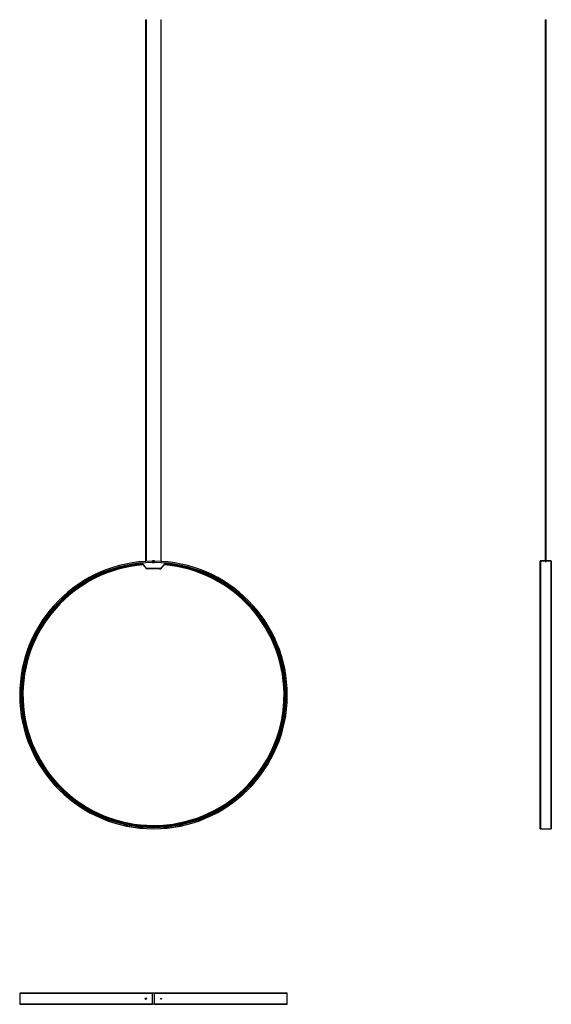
# Model space of a CAD drawing. Header units: millimetres. Extents: x 1724 to 3190, y 2182 to 4897.
import ezdxf

# ---------------------------------------------------------------- set-up
doc = ezdxf.new("R2010")
doc.units = ezdxf.units.MM
doc.header["$LTSCALE"] = 20

msp = doc.modelspace()

# ---------------------------------------------------------------- linework, layer by layer
at = {"color": 7, "linetype": 'Continuous', "lineweight": 25}
for p, q in [((2070.6, 4897.4), (2070.6, 3403.8)), ((2070.6, 4897.4), (2073.4, 4897.4)), ((2073.4, 3403.9), (2073.4, 4897.4)), ((2113.2, 4897.4), (2113.2, 3403.9)), ((2113.2, 4897.4), (2113.8, 4897.4)), ((2113.8, 4897.4), (2114.4, 4897.4)), ((2114.4, 3403.8), (2114.4, 4897.4)), ((3173.2, 4897.4), (3173.2, 3403.8)), ((3173.2, 4897.4), (3174.6, 4897.4)), ((3174.6, 4897.4), (3176, 4897.4)), ((3176, 3403.8), (3176, 4897.4)), ((2062.9, 3397.4), (2062.9, 3399.2)), ((2073.5, 3384.4), (2062.9, 3397.4)), ((2065.1, 3394.7), (2065, 3394.6)), ((2073.5, 3383.7), (2065, 3394.6)), ((2073.6, 3403.9), (2073.6, 3403.9)), ((2095.4, 3404.8), (2090.4, 3404.8)), ((2090.4, 3404.2), (2090.4, 3404.8)), ((2095.4, 3404.2), (2090.4, 3404.2)), ((2090.4, 3400.4), (2090.4, 3404.2)), ((2095.4, 3400.4), (2090.4, 3400.4)), ((2090.4, 3399.8), (2090.4, 3400.4)), ((2095.4, 3399.8), (2090.4, 3399.8)), ((2095.4, 3404.2), (2095.4, 3404.8)), ((2095.4, 3400.4), (2095.4, 3404.2)), ((2095.4, 3399.8), (2095.4, 3400.4)), ((2123.1, 3396.4), (2112, 3383.7)), ((2114.9, 3403.8), (2114.9, 3403.8)), ((2123.1, 3399.2), (2123.1, 3396.4)), ((3159.5, 3404.2), (3159.1, 3404.2)), ((3159.1, 3404.2), (3159.1, 3400.4)), ((3159.1, 3400.4), (3159.5, 3400.4)), ((3159.5, 3404.2), (3159.5, 3400.4)), ((3159.6, 2666.6), (3159.6, 3404.2)), ((3159.6, 3404.2), (3159.6, 3404.2)), ((3159.7, 3404.8), (3159.7, 3404.4)), ((3173.2, 3404.8), (3159.7, 3404.8)), ((3173.2, 3404.4), (3159.7, 3404.4)), ((3173.2, 3404.4), (3159.8, 3404.4)), ((3159.8, 3404.4), (3159.8, 2666.4)), ((3189.5, 3404.8), (3176, 3404.8)), ((3189.4, 3404.4), (3176, 3404.4)), ((3189.5, 3404.4), (3176, 3404.4)), ((3189.4, 2666.4), (3189.4, 3404.4)), ((3189.5, 3404.4), (3189.5, 3404.8)), ((3189.6, 3404.2), (3189.6, 2666.6)), ((3189.6, 3404.2), (3189.6, 3404.2)), ((3189.7, 3400.4), (3189.7, 3404.2)), ((3190.1, 3404.2), (3189.7, 3404.2)), ((3189.7, 3400.4), (3190.1, 3400.4)), ((3190.1, 3400.4), (3190.1, 3404.2)), ((2112, 3383.7), (2073.5, 3384.4)), ((2073.5, 3383.7), (2073.7, 3383.9)), ((2073.6, 3383.6), (2073.8, 3383.8)), ((2073.6, 3383.6), (2074, 3383.2)), ((2074.4, 3383.2), (2074.1, 3383.4)), ((2110.8, 3382.5), (2074.6, 3383.1)), ((2111.4, 3382.7), (2111.1, 3382.6)), ((2111.5, 3382.6), (2111.9, 3382.9)), ((2112, 3383), (2111.7, 3383.2)), ((2111.9, 3382.9), (2111.7, 3383.1)), ((2120.9, 3393.6), (2112, 3383)), ((2120.7, 3393.7), (2120.9, 3393.6)), ((2181, 3389), (2181.1, 3389.6)), ((3159.8, 2666.4), (3189.4, 2666.4)), ((1723.9, 2212.6), (1723.9, 2183)), ((2090.4, 2212.6), (1723.9, 2212.6)), ((1724.1, 2212.8), (2090.4, 2212.8)), ((2071.3, 2199.3), (2071.3, 2199)), ((2071.6, 2199.4), (2071.5, 2199.4)), ((2072.2, 2199.4), (2072.1, 2199.5)), ((2072.3, 2199.4), (2072.2, 2199.4)), ((2095.4, 2213.3), (2090.4, 2213.3)), ((2090.4, 2212.7), (2090.4, 2213.3)), ((2095.4, 2212.7), (2090.4, 2212.7)), ((2090.4, 2182.9), (2090.4, 2212.7)), ((2095.4, 2212.7), (2095.4, 2213.3)), ((2095.4, 2212.8), (2461.7, 2212.8)), ((2095.4, 2182.9), (2095.4, 2212.7)), ((2461.9, 2212.6), (2095.4, 2212.6)), ((2461.9, 2183), (2461.9, 2212.6)), ((1723.9, 2183), (2090.4, 2183)), ((2090.4, 2182.8), (1724.1, 2182.8)), ((2071.2, 2199.3), (2071.2, 2198.9)), ((2071.3, 2196.6), (2071.4, 2196.3)), ((2071.5, 2196.5), (2071.5, 2196.2)), ((2071.9, 2196.1), (2071.9, 2196.2)), ((2071.9, 2196.2), (2072, 2196.1)), ((2071.9, 2196.2), (2072, 2196.2)), ((2072.2, 2196.4), (2072.2, 2196.2)), ((2072.7, 2196.6), (2072.7, 2196.4)), ((2073, 2198.8), (2073, 2199.1)), ((2073, 2196.5), (2073, 2196.8)), ((2095.4, 2182.9), (2090.4, 2182.9)), ((2090.4, 2182.3), (2090.4, 2182.9)), ((2095.4, 2182.3), (2090.4, 2182.3)), ((2095.4, 2183), (2461.9, 2183)), ((2095.4, 2182.3), (2095.4, 2182.9)), ((2461.7, 2182.8), (2095.4, 2182.8))]:
    msp.add_line(p, q, dxfattribs=at)
for centre, radius in [((2072, 2197.8), 1.4), ((2072, 2197.8), 1.25), ((2072, 2197.8), 1.25), ((2113.8, 2197.8), 0.6)]:
    msp.add_circle(centre, radius, dxfattribs=at)
for centre, radius, start, end in [((2092.9, 3035.4), 369, 90.3882, 89.6118), ((2092.9, 3035.4), 368.8, 90.3884, 89.6116), ((2092.9, 3035.4), 365.2, 90.3922, 89.6078), ((2092.9, 3035.4), 365, 90.3924, 89.6076), ((2092.9, 3035.4), 364.8, 94.7131, 85.2411), ((2092.9, 3035.4), 362, 94.605, 85.2364), ((2092.9, 3035.4), 361.3, 94.5283, 85.3185), ((2092.9, 3035.4), 360.4, 94.4322, 85.4214), ((2092.9, 3035.4), 360.1, 94.4303, 85.4607), ((2092.9, 3035.4), 360, 94.42, 85.4722), ((3159.7, 3404.2), 0.6, 90, 180), ((3159.7, 3400.4), 0.6, 180, 260.4059), ((3159.7, 3404.2), 0.2, 90, 180), ((3159.7, 3400.4), 0.2, 180, 240), ((3159.8, 3404.2), 0.2, 90, 180), ((3159.8, 3404.2), 0.2, 90, 180), ((3189.4, 3404.2), 0.2, 0, 90), ((3189.5, 3404.2), 0.6, 0, 90), ((3189.5, 3404.2), 0.2, 0, 90), ((3189.5, 3400.4), 0.6, 279.5941, 0), ((3189.5, 3400.4), 0.2, 300, 0), ((2074.6, 3384.6), 1.5, 218, 223.3063), ((2110.9, 3384), 1.5, 314.6937, 320), ((3159.8, 2666.6), 0.2, 180, 270), ((3189.4, 2666.6), 0.2, 270, 0), ((1724.1, 2212.6), 0.2, 90, 180), ((2461.7, 2212.6), 0.2, 0, 90), ((1724.1, 2183), 0.2, 180, 270), ((2461.7, 2183), 0.2, 270, 0)]:
    msp.add_arc(centre, radius, start, end, dxfattribs=at)
for points, knots in [([(3173.2, 3403.9), (3173.1, 3403.9), (3172.9, 3403.9), (3172.8, 3403.8), (3172.9, 3403.8), (3173.2, 3403.8), (3173.7, 3403.7), (3174.1, 3403.7), (3174.4, 3403.7), (3174.6, 3403.7)], [0, 0, 0, 0, 0.121012, 0.27725, 0.433487, 0.589725, 0.745963, 0.902202, 1, 1, 1, 1]), ([(3174.6, 3403.7), (3174.8, 3403.7), (3175.1, 3403.7), (3175.7, 3403.7), (3176, 3403.8), (3176.3, 3403.8), (3176.3, 3403.8), (3176.2, 3403.9), (3176, 3403.9), (3176, 3403.9)], [0, 0, 0, 0, 0.156604, 0.313209, 0.469814, 0.62642, 0.783025, 0.939628, 1, 1, 1, 1]), ([(2074, 3383.2), (2074.1, 3383.2), (2074.2, 3383.2), (2074.4, 3383.1), (2074.5, 3383.1), (2074.6, 3383.1), (2074.6, 3383.1), (2074.6, 3383.1)], [0, 0, 0, 0, 0.253602, 0.601865, 0.783761, 0.912438, 1, 1, 1, 1]), ([(2074.6, 3383.1), (2074.6, 3383.1), (2074.5, 3383.1), (2074.4, 3383.2), (2074.4, 3383.2)], [0, 0, 0, 0, 0.500001, 1, 1, 1, 1]), ([(2110.8, 3382.5), (2110.9, 3382.5), (2110.9, 3382.5), (2111, 3382.5), (2111.1, 3382.5), (2111.3, 3382.5), (2111.4, 3382.6), (2111.5, 3382.6)], [0, 0, 0, 0, 0.119615, 0.237459, 0.444122, 0.829693, 1, 1, 1, 1]), ([(2112, 3383.7), (2111.9, 3383.6), (2111.8, 3383.4), (2111.7, 3383.2), (2111.5, 3382.9), (2111.4, 3382.8), (2111.4, 3382.7)], [0, 0, 0, 0, 0.25, 0.5, 0.750001, 1, 1, 1, 1]), ([(2070.2, 2197.8), (2070.2, 2197.6), (2070.2, 2197.2), (2070.5, 2196.7), (2070.9, 2196.3), (2071.5, 2196.1), (2072.1, 2196.1), (2072.6, 2196.2), (2073.1, 2196.6), (2073.4, 2197.1), (2073.6, 2197.6), (2073.5, 2198.2), (2073.3, 2198.7), (2072.9, 2199.2), (2072.4, 2199.4), (2071.8, 2199.5), (2071.3, 2199.4), (2070.8, 2199.1), (2070.4, 2198.7), (2070.2, 2198.2), (2070.2, 2197.9), (2070.2, 2197.8)], [0, 0, 0, 0, 0.053688, 0.107377, 0.161065, 0.214754, 0.268443, 0.322131, 0.375819, 0.429508, 0.483197, 0.536885, 0.590573, 0.644262, 0.697951, 0.75164, 0.805328, 0.859016, 0.912705, 0.966394, 1, 1, 1, 1]), ([(2070.3, 2197.8), (2070.4, 2198), (2070.4, 2198.4), (2070.7, 2198.9), (2071.1, 2199.3), (2071.6, 2199.5), (2071.9, 2199.5), (2072, 2199.5)], [0, 0, 0, 0, 0.214743, 0.429487, 0.644231, 0.858977, 1, 1, 1, 1]), ([(2071.5, 2199.4), (2071.5, 2199.4), (2071.6, 2199.3), (2071.6, 2199.2), (2071.6, 2199.1), (2071.6, 2199.1)], [0, 0, 0, 0, 0.240074, 0.994948, 1, 1, 1, 1]), ([(2071.6, 2199.4), (2071.6, 2199.4), (2071.6, 2199.4), (2071.6, 2199.4), (2071.6, 2199.2), (2071.6, 2199.1)], [0, 0, 0, 0, 0.012657, 0.612927, 1, 1, 1, 1]), ([(2071.9, 2199.4), (2071.9, 2199.4), (2071.9, 2199.3), (2071.9, 2199.2), (2071.9, 2199.2)], [0, 0, 0, 0, 0.787643, 1, 1, 1, 1]), ([(2072, 2199.7), (2072, 2199.7), (2072, 2199.7), (2072, 2199.5), (2072, 2199.3), (2072, 2199.2)], [0, 0, 0, 0, 0.181371, 0.707531, 1, 1, 1, 1]), ([(2072.2, 2199.4), (2072.2, 2199.4), (2072.3, 2199.3), (2072.3, 2199.2), (2072.3, 2199.1)], [0, 0, 0, 0, 0.273807, 1, 1, 1, 1]), ([(2072.3, 2199.4), (2072.3, 2199.4), (2072.3, 2199.4), (2072.3, 2199.3), (2072.3, 2199.2), (2072.3, 2199.1)], [0, 0, 0, 0, 0.272727, 0.860915, 1, 1, 1, 1]), ([(2072.6, 2199.3), (2072.6, 2199.3), (2072.6, 2199.2), (2072.6, 2199.1), (2072.6, 2199)], [0, 0, 0, 0, 0.4454344, 1, 1, 1, 1]), ([(2072, 2196.1), (2072, 2196.1), (2071.8, 2196.1), (2071.4, 2196.2), (2070.9, 2196.5), (2070.6, 2196.9), (2070.4, 2197.4), (2070.3, 2197.7), (2070.3, 2197.8)], [0, 0, 0, 0, 0.006789, 0.221492, 0.436195, 0.650899, 0.865605, 1, 1, 1, 1]), ([(2070.5, 2198.5), (2070.5, 2198.4), (2070.5, 2198), (2070.5, 2197.5), (2070.6, 2197.1), (2070.6, 2196.9)], [0, 0, 0, 0, 0.206448, 0.638047, 1, 1, 1, 1]), ([(2070.6, 2198.8), (2070.7, 2198.6), (2070.7, 2198.5), (2070.7, 2198.3), (2070.7, 2198.3)], [0, 0, 0, 0, 0.800535, 1, 1, 1, 1]), ([(2070.7, 2197.2), (2070.7, 2197.1), (2070.7, 2197), (2070.8, 2196.8), (2070.8, 2196.7)], [0, 0, 0, 0, 0.13229, 1, 1, 1, 1]), ([(2070.9, 2199), (2070.9, 2198.9), (2070.9, 2198.8), (2070.9, 2198.7), (2070.9, 2198.7)], [0, 0, 0, 0, 0.8201455, 1, 1, 1, 1]), ([(2071, 2199.1), (2071, 2199), (2071, 2198.9), (2071, 2198.8), (2071, 2198.8)], [0, 0, 0, 0, 0.824074, 1, 1, 1, 1]), ([(2071, 2196.8), (2071, 2196.6), (2071.1, 2196.4), (2071.1, 2196.2), (2071.2, 2196.2), (2071.2, 2196.2)], [0, 0, 0, 0, 0.385125, 0.757251, 1, 1, 1, 1]), ([(2071.1, 2196.7), (2071.1, 2196.6), (2071.2, 2196.4), (2071.2, 2196.3), (2071.2, 2196.2), (2071.2, 2196.2)], [0, 0, 0, 0, 0.3912977, 0.9649042, 1, 1, 1, 1]), ([(2071.8, 2196.4), (2071.8, 2196.4), (2071.8, 2196.3), (2071.8, 2196.2), (2071.9, 2196.2), (2071.9, 2196.2)], [0, 0, 0, 0, 0.025852, 0.615413, 1, 1, 1, 1]), ([(2071.9, 2196.4), (2071.9, 2196.4), (2071.9, 2196.3), (2071.9, 2196.3), (2071.9, 2196.3)], [0, 0, 0, 0, 0.2921931, 1, 1, 1, 1]), ([(2072, 2196.4), (2072, 2196.3), (2072.1, 2196.1), (2072.1, 2195.9), (2072.1, 2195.9), (2072.2, 2195.9)], [0, 0, 0, 0, 0.237802, 0.84817, 1, 1, 1, 1]), ([(2072.5, 2196.5), (2072.5, 2196.5), (2072.5, 2196.3), (2072.5, 2196.2), (2072.6, 2196.2), (2072.6, 2196.2)], [0, 0, 0, 0, 0.135849, 0.658839, 1, 1, 1, 1]), ([(2072.6, 2196.5), (2072.6, 2196.5), (2072.6, 2196.4), (2072.6, 2196.3), (2072.6, 2196.3), (2072.6, 2196.3)], [0, 0, 0, 0, 0.05199, 0.858392, 1, 1, 1, 1]), ([(2072.7, 2199.2), (2072.7, 2199.2), (2072.7, 2199.1), (2072.7, 2199), (2072.7, 2198.9)], [0, 0, 0, 0, 0.89839, 1, 1, 1, 1]), ([(2072.9, 2196.8), (2072.9, 2196.7), (2072.9, 2196.6), (2072.9, 2196.5), (2072.9, 2196.5)], [0, 0, 0, 0, 0.7951479, 1, 1, 1, 1]), ([(2073, 2199.1), (2073, 2199), (2073, 2198.9), (2073, 2198.7), (2073, 2198.7)], [0, 0, 0, 0, 0.965389, 1, 1, 1, 1]), ([(2112.9, 2197.8), (2112.9, 2197.7), (2112.9, 2197.5), (2113.1, 2197.2), (2113.3, 2196.9), (2113.6, 2196.8), (2114, 2196.8), (2114.3, 2196.9), (2114.6, 2197.1), (2114.8, 2197.4), (2114.9, 2197.7), (2114.9, 2198), (2114.7, 2198.3), (2114.5, 2198.6), (2114.2, 2198.8), (2113.9, 2198.8), (2113.5, 2198.8), (2113.2, 2198.6), (2113, 2198.3), (2112.9, 2198.1), (2112.9, 2197.9), (2112.9, 2197.8)], [0, 0, 0, 0, 0.053689, 0.107377, 0.161066, 0.214755, 0.268443, 0.322132, 0.37582, 0.429509, 0.483198, 0.536887, 0.590575, 0.644264, 0.697953, 0.751641, 0.80533, 0.859018, 0.912707, 0.966396, 1, 1, 1, 1]), ([(2113.7, 2198.8), (2113.9, 2198.8), (2114.1, 2198.8), (2114.5, 2198.5), (2114.7, 2198.2), (2114.8, 2197.8), (2114.7, 2197.4), (2114.5, 2197.1), (2114.1, 2196.8), (2113.9, 2196.8), (2113.7, 2196.8)], [0, 0, 0, 0, 0.124784, 0.249839, 0.374921, 0.5, 0.625079, 0.750161, 0.875217, 1, 1, 1, 1])]:
    msp.add_open_spline(points, degree=3, knots=knots, dxfattribs=at)
for points in [[(2074.1, 3383.4), (2074, 3383.4), (2073.9, 3383.6), (2073.8, 3383.8), (2073.6, 3384.1), (2073.6, 3384.3), (2073.5, 3384.4)], [(2111.1, 3382.6), (2111, 3382.5), (2110.9, 3382.5), (2110.9, 3382.5), (2110.8, 3382.5)]]:
    msp.add_open_spline(points, degree=3, dxfattribs=at)

doc.saveas('drawing.dxf')
